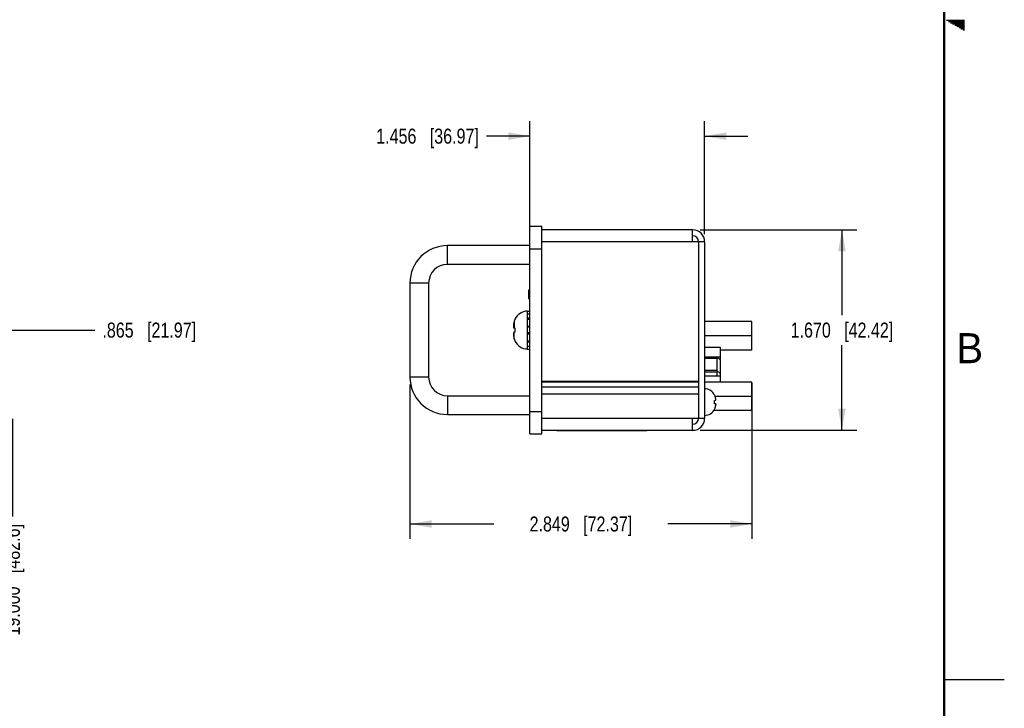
# Model space of a CAD drawing. Header units: inches. Extents: x 0 to 34, y 0 to 22.
# Tile 39 of 60: x 25.8 to 34, y 5.3 to 11. Entities that reach past the tile are written whole.
import ezdxf

# ---------------------------------------------------------------- set-up
doc = ezdxf.new("R2010")
doc.units = ezdxf.units.IN
doc.header["$LTSCALE"] = 1.87
doc.header["$MEASUREMENT"] = 0
doc.layers.get('0').update_dxf_attribs({"linetype": 'CONTINUOUS'})
doc.layers.add('DIMENSIONS', color=7, linetype='CONTINUOUS')
doc.styles.get("Standard").update_dxf_attribs({"font": 'txt', "width": 0.8})
doc.styles.add('TEXTSTYLE_2', font='txt')
doc.dimstyles.new('DIMSTYLE_1', dxfattribs={"dimtxt": 0.125, "dimasz": 0.18, "dimexe": 0.18, "dimexo": 0.0625, "dimgap": 0.09, "dimtad": 0, "dimtih": 1, "dimtoh": 1, "dimdec": 3, "dimzin": 4, "dimdsep": 46, "dimtxsty": 'STANDARD', "dimblk": '_FILLED', "dimblk1": '_FILLED', "dimblk2": '_FILLED', "dimcen": 0.09, "dimadec": 0, "dimazin": 0, "dimtp": 0.01, "dimtm": 0.01, "dimtfac": 1, "dimtdec": 3, "dimtofl": 0, "dimtmove": 0, "dimatfit": 3, "dimldrblk": '_FILLED', "dimfxl": 1, "dimtolj": 1, "dimtzin": 4, "dimarcsym": 0})
doc.dimstyles.new('DIMSTYLE_2', dxfattribs={"dimtxt": 0.125, "dimasz": 0.18, "dimexe": 0.18, "dimexo": 0.0625, "dimgap": 0.09, "dimtad": 0, "dimtih": 1, "dimtoh": 1, "dimdec": 3, "dimzin": 4, "dimdsep": 46, "dimtxsty": 'STANDARD', "dimblk": '_FILLED', "dimblk1": '_FILLED', "dimblk2": '_FILLED', "dimcen": 0.09, "dimadec": 0, "dimazin": 0, "dimtp": 0.01, "dimtm": 0.01, "dimtfac": 1, "dimtdec": 3, "dimtofl": 0, "dimtmove": 0, "dimatfit": 3, "dimldrblk": '_FILLED', "dimfxl": 1, "dimtolj": 1, "dimtzin": 4, "dimarcsym": 0})

# ---------------------------------------------------------------- blocks, each defined once
blk = doc.blocks.new('_FILLED')
at = {"color": 0, "linetype": 'BYBLOCK'}
blk.add_solid([(0, 0), (-1, 0.174), (-1, -0.174)], dxfattribs=at)
blk = doc.blocks.new('*D0')
at = {"layer": 'DIMENSIONS', "color": 2, "linetype": 'CONTINUOUS'}
for p, q in [((30.0481, 7.7952), (30.0481, 10.1502)), ((31.5037, 9.2077), (31.5037, 10.1502)), ((30.0481, 10.0252), (29.6851, 10.0252)), ((31.5037, 10.0252), (31.8637, 10.0252))]:
    blk.add_line(p, q, dxfattribs=at)
at = {"layer": 'DIMENSIONS', "color": 2, "linetype": 'CONTINUOUS', "xscale": 0.18, "yscale": 0.18, "zscale": 0.18}
blk.add_blockref('_FILLED', (30.0481, 10.0252), dxfattribs=at)
at = {"layer": 'DIMENSIONS', "color": 2, "linetype": 'CONTINUOUS', "xscale": 0.18, "yscale": 0.18, "zscale": 0.18, "rotation": 180}
blk.add_blockref('_FILLED', (31.5037, 10.0252), dxfattribs=at)
at = {"layer": 'DIMENSIONS', "color": 2, "linetype": 'CONTINUOUS', "insert": (29.6226, 10.0877), "char_height": 0.125, "width": 1.325, "attachment_point": 3, "line_spacing_factor": 0.9}
blk.add_mtext('1.456{\\Ftxt.shx;\\W1.000000;\\H0.125000; }[36.97]', dxfattribs=at)
blk = doc.blocks.new('*D1')
at = {"layer": 'DIMENSIONS', "color": 2, "linetype": 'CONTINUOUS'}
for p, q in [((31.8974, 7.9708), (31.8974, 6.6702)), ((29.0481, 7.9567), (29.0481, 6.6702)), ((29.0481, 6.7952), (29.7477, 6.7952)), ((31.8974, 6.7952), (31.1977, 6.7952))]:
    blk.add_line(p, q, dxfattribs=at)
at = {"layer": 'DIMENSIONS', "color": 2, "linetype": 'CONTINUOUS', "xscale": 0.18, "yscale": 0.18, "zscale": 0.18, "rotation": 180}
blk.add_blockref('_FILLED', (29.0481, 6.7952), dxfattribs=at)
at = {"layer": 'DIMENSIONS', "color": 2, "linetype": 'CONTINUOUS', "xscale": 0.18, "yscale": 0.18, "zscale": 0.18}
blk.add_blockref('_FILLED', (31.8974, 6.7952), dxfattribs=at)
at = {"layer": 'DIMENSIONS', "color": 2, "linetype": 'CONTINUOUS', "insert": (30.4727, 6.8577), "char_height": 0.125, "width": 1.325, "attachment_point": 2, "line_spacing_factor": 0.9}
blk.add_mtext('2.849{\\Ftxt.shx;\\W1.000000;\\H0.125000; }[72.37]', dxfattribs=at)
blk = doc.blocks.new('*D2')
at = {"layer": 'DIMENSIONS', "color": 2, "linetype": 'CONTINUOUS'}
for p, q in [((31.4662, 9.2452), (32.7724, 9.2452)), ((32.6474, 9.2452), (32.6474, 8.5352)), ((32.6474, 7.5752), (32.6474, 8.2852)), ((31.4662, 7.5752), (32.7724, 7.5752))]:
    blk.add_line(p, q, dxfattribs=at)
at = {"layer": 'DIMENSIONS', "color": 2, "linetype": 'CONTINUOUS', "xscale": 0.18, "yscale": 0.18, "zscale": 0.18}
for p, rotation in [((32.6474, 9.2452), 90), ((32.6474, 7.5752), 270)]:
    blk.add_blockref('_FILLED', p, dxfattribs=dict(at, rotation=rotation))
at = {"layer": 'DIMENSIONS', "color": 2, "linetype": 'CONTINUOUS', "insert": (32.6474, 8.4727), "char_height": 0.125, "width": 1.325, "attachment_point": 2, "line_spacing_factor": 0.9}
blk.add_mtext('1.670{\\Ftxt.shx;\\W1.000000;\\H0.125000; }[42.42]', dxfattribs=at)
blk = doc.blocks.new('*D5')
at = {"layer": 'DIMENSIONS', "color": 2, "linetype": 'CONTINUOUS'}
blk.add_line((25.7363, 7.6702), (25.7363, 6.8577), dxfattribs=at)
at = {"layer": 'DIMENSIONS', "color": 2, "linetype": 'CONTINUOUS', "insert": (25.6738, 6.7952), "char_height": 0.125, "width": 1.425, "attachment_point": 3, "rotation": 90, "line_spacing_factor": 0.9}
blk.add_mtext('19.000{\\Ftxt.shx;\\W1.000000;\\H0.125000; }[482.6]', dxfattribs=at)
blk = doc.blocks.new('*D17')
at = {"layer": 'DIMENSIONS', "color": 2, "linetype": 'CONTINUOUS'}
blk.add_line((24.1058, 8.4102), (26.4238, 8.4102), dxfattribs=at)
at = {"layer": 'DIMENSIONS', "color": 2, "linetype": 'CONTINUOUS', "insert": (26.4863, 8.4727), "char_height": 0.125, "width": 1.225, "attachment_point": 1, "line_spacing_factor": 0.9}
blk.add_mtext('.865{\\Ftxt.shx;\\W1.000000;\\H0.125000; }[21.97]', dxfattribs=at)

msp = doc.modelspace()

# ---------------------------------------------------------------- linework, layer by layer
at = {"color": 2, "linetype": 'CONTINUOUS'}
for p, q in [((33.5173, 10.99), (33.6697, 10.99)), ((33.5347, 10.98), (33.6697, 10.98)), ((33.552, 10.97), (33.6697, 10.97)), ((33.5693, 10.96), (33.6697, 10.96)), ((33.5866, 10.95), (33.6697, 10.95)), ((33.6039, 10.94), (33.6697, 10.94)), ((33.6213, 10.93), (33.6697, 10.93)), ((33.6386, 10.92), (33.6697, 10.92)), ((33.6559, 10.91), (33.6697, 10.91)), ((33.5, 5.5), (34, 5.5))]:
    msp.add_line(p, q, dxfattribs=at)
at = {"color": 7, "linetype": 'CONTINUOUS'}
for p, q in [((30.0481, 7.5452), (30.0481, 9.2752)), ((30.0481, 9.2752), (30.1481, 9.2752)), ((30.1481, 7.5452), (30.1481, 9.2752)), ((31.4037, 9.2452), (30.1481, 9.2452)), ((31.4037, 9.1452), (31.4037, 9.2452)), ((29.3601, 8.9572), (29.3601, 9.1132)), ((30.0481, 9.1132), (29.3601, 9.1132)), ((31.5037, 9.1452), (30.1481, 9.1452)), ((31.4537, 9.1452), (31.4537, 7.6752)), ((31.5037, 9.1452), (31.5037, 7.6752)), ((30.0481, 9.0877), (30.1481, 9.0877)), ((30.0481, 8.9572), (29.3601, 8.9572)), ((29.0481, 8.8012), (29.0481, 8.0192)), ((29.2041, 8.8012), (29.0481, 8.8012)), ((29.2041, 8.8012), (29.2041, 8.0192)), ((30.0381, 8.7455), (30.0481, 8.7457)), ((30.0381, 8.6708), (30.0381, 8.7455)), ((30.0381, 8.7405), (30.0481, 8.7407)), ((30.0481, 8.7232), (30.0381, 8.723)), ((30.0381, 8.718), (30.0481, 8.7182)), ((30.0381, 8.713), (30.0481, 8.7132)), ((30.0381, 8.7033), (30.0481, 8.7032)), ((30.0381, 8.6983), (30.0481, 8.6982)), ((30.0481, 8.6932), (30.0381, 8.6933)), ((30.0381, 8.6758), (30.0481, 8.6757)), ((30.0381, 8.6708), (30.0481, 8.6707)), ((30.0284, 8.2519), (30.0284, 8.5684)), ((30.0284, 8.5684), (30.0481, 8.5684)), ((30.0284, 8.5445), (30.0481, 8.5445)), ((29.918, 8.4841), (29.918, 8.429)), ((29.9231, 8.4999), (29.9231, 8.498)), ((30.0481, 8.5101), (30.0284, 8.5101)), ((30.0284, 8.4997), (30.0481, 8.4997)), ((31.8974, 8.4803), (31.5037, 8.4803)), ((31.8974, 8.244), (31.8974, 8.4803)), ((29.9123, 8.4296), (29.9231, 8.4284)), ((29.9231, 8.3919), (29.9123, 8.3907)), ((29.918, 8.3362), (29.918, 8.3913)), ((29.9231, 8.4284), (29.9231, 8.3919)), ((30.0284, 8.4419), (30.0481, 8.4419)), ((30.0481, 8.4337), (30.0284, 8.4337)), ((30.0481, 8.3866), (30.0284, 8.3866)), ((30.0284, 8.3785), (30.0481, 8.3785)), ((29.9231, 8.3223), (29.9231, 8.3204)), ((30.0284, 8.3207), (30.0481, 8.3207)), ((30.0481, 8.3102), (30.0284, 8.3102)), ((31.8974, 8.3622), (31.5037, 8.3622)), ((30.0284, 8.2758), (30.0481, 8.2758)), ((30.0284, 8.2519), (30.0481, 8.2519)), ((31.5037, 8.2676), (31.6318, 8.2676)), ((31.6318, 8.2676), (31.6318, 8.1678)), ((31.8974, 8.244), (31.6318, 8.244)), ((31.5037, 8.1885), (31.6318, 8.1885)), ((31.5037, 8.1767), (31.6062, 8.1767)), ((31.6062, 8.1885), (31.6318, 8.1629)), ((31.6062, 8.1767), (31.6062, 8.0743)), ((31.6269, 8.1678), (31.6318, 8.1678)), ((31.6318, 8.1629), (31.6318, 7.9763)), ((31.6062, 8.0743), (31.5037, 8.0743)), ((31.5037, 8.0625), (31.6062, 8.0625)), ((31.6062, 8.0743), (31.6318, 8.0487)), ((31.6062, 8.0625), (31.6062, 8.0271)), ((29.2041, 8.0192), (29.0481, 8.0192)), ((30.1481, 7.9852), (31.4537, 7.9852)), ((31.4537, 7.9752), (30.1481, 7.9752)), ((31.6318, 8.0271), (31.5037, 8.0271)), ((31.8974, 7.9763), (31.5037, 7.9763)), ((31.8974, 7.74), (31.8974, 7.9763)), ((31.4537, 7.9352), (30.1481, 7.9352)), ((31.4537, 7.8752), (30.1481, 7.8752)), ((29.3601, 7.8632), (29.3601, 7.7072)), ((29.3601, 7.8632), (30.0481, 7.8632)), ((31.5869, 7.8676), (31.5869, 7.8693)), ((31.5869, 7.8244), (31.5956, 7.8254)), ((31.5869, 7.8102), (31.5869, 7.8244)), ((31.5869, 7.7959), (31.5869, 7.8102)), ((31.5956, 7.7949), (31.5869, 7.7959)), ((31.8974, 7.8582), (31.5908, 7.8582)), ((31.5961, 7.8289), (31.5961, 7.8332)), ((30.0481, 7.7327), (30.1481, 7.7327)), ((31.8974, 7.74), (31.5803, 7.74)), ((31.5869, 7.751), (31.5869, 7.7527)), ((31.5961, 7.7914), (31.5961, 7.7871)), ((29.3601, 7.7072), (30.0481, 7.7072)), ((30.1481, 7.6752), (31.5037, 7.6752)), ((31.4037, 7.5752), (31.4037, 7.6752)), ((30.1481, 7.5752), (31.4037, 7.5752)), ((30.2717, 7.5752), (30.2717, 7.5702)), ((31.0217, 7.5702), (30.2717, 7.5702)), ((31.0217, 7.5752), (31.0217, 7.5702)), ((30.0481, 7.5452), (30.1481, 7.5452))]:
    msp.add_line(p, q, dxfattribs=at)
at = {"color": 7, "linetype": 'CONTINUOUS', "const_width": 0.02}
msp.add_lwpolyline([(33.5, 0.5), (33.5, 21.5)], dxfattribs=at)
at = {"color": 7, "linetype": 'CONTINUOUS'}
for centre, radius, start, end in [((31.4037, 9.1452), 0.1, 0, 90), ((31.4037, 9.1452), 0.05, 0, 90), ((29.3601, 8.8012), 0.312, 90, 180), ((29.3601, 8.8012), 0.156, 90, 180), ((30.0284, 8.452), 0.1157, 90, 155.50545), ((30.1002, 8.4317), 0.1902, 170.88403, 177.03542), ((30.1641, 8.4102), 0.257, 163.28949, 168.40536), ((30.0326, 8.4497), 0.1197, 156.17865, 163.29924), ((30.1002, 8.3886), 0.1902, 182.96458, 189.11597), ((30.1641, 8.4101), 0.257, 191.59464, 196.71051), ((30.0326, 8.3706), 0.1197, 196.70076, 203.82135), ((30.0284, 8.3683), 0.1157, 204.49455, 270), ((29.3601, 8.0192), 0.312, 180, 270), ((29.3601, 8.0192), 0.156, 180, 270), ((31.5037, 7.8271), 0.0933, 26.92251, 90), ((31.4711, 7.8262), 0.1252, 3.21617, 5.94194), ((31.553, 7.833), 0.0432, 349.87646, 354.51696), ((31.553, 7.7873), 0.0432, 5.48304, 10.12354), ((31.4344, 7.8241), 0.1619, 2.2743, 3.2425), ((31.5408, 7.8343), 0.0556, 354.44255, 356.08627), ((31.5037, 7.7932), 0.0933, 270, 333.07749), ((31.4758, 7.7937), 0.1205, 354.00464, 356.83724), ((31.5409, 7.786), 0.0555, 3.91222, 5.55897), ((31.4345, 7.7962), 0.1619, 356.75739, 357.72581), ((31.4037, 7.6752), 0.1, 270, 360), ((31.4037, 7.6752), 0.05, 270, 360)]:
    msp.add_arc(centre, radius, start, end, dxfattribs=at)
for centre in [(31.6181, 8.1767), (31.6181, 8.0625)]:
    msp.add_ellipse(centre, major_axis=(0.0118, 0), ratio=1, start_param=2.356194, end_param=3.141593, dxfattribs=at)
for points, knots in [([(29.9102, 8.4416), (29.9103, 8.4406), (29.9105, 8.4386), (29.911, 8.4356), (29.9116, 8.4326), (29.9121, 8.4306), (29.9123, 8.4296)], [0, 0, 0, 0, 0.246493, 0.495095, 0.746153, 1, 1, 1, 1]), ([(29.9123, 8.3907), (29.9121, 8.3897), (29.9116, 8.3878), (29.911, 8.3848), (29.9105, 8.3818), (29.9103, 8.3798), (29.9102, 8.3788)], [0, 0, 0, 0, 0.253847, 0.504905, 0.753507, 1, 1, 1, 1]), ([(31.5956, 7.8392), (31.5954, 7.8404), (31.595, 7.8428), (31.5943, 7.8465), (31.5934, 7.8501), (31.592, 7.8549), (31.5899, 7.8608), (31.5879, 7.8653), (31.5869, 7.8676)], [0, 0, 0, 0, 0.125067, 0.250122, 0.375164, 0.50019, 0.750141, 1, 1, 1, 1]), ([(31.5869, 7.7527), (31.5879, 7.755), (31.5899, 7.7595), (31.592, 7.7654), (31.5934, 7.7702), (31.5943, 7.7738), (31.595, 7.7775), (31.5954, 7.7799), (31.5956, 7.7812)], [0, 0, 0, 0, 0.249859, 0.49981, 0.624836, 0.749878, 0.874933, 1, 1, 1, 1])]:
    msp.add_open_spline(points, degree=3, knots=knots, dxfattribs=at)

# ---------------------------------------------------------------- texts
at = {"color": 2, "linetype": 'CONTINUOUS', "insert": (33.6006, 8.3845), "char_height": 0.25, "width": 0.25, "attachment_point": 1, "line_spacing_factor": 0.9, "style": 'TEXTSTYLE_2'}
msp.add_mtext('B', dxfattribs=at)

# ---------------------------------------------------------------- dimensions: what is measured, and where the dimension line sits
at = {"layer": 'DIMENSIONS', "color": 2, "linetype": 'CONTINUOUS'}
for base, p1, p2, angle, picture, middle in [((30.0481, 10.0252), (31.5037, 9.2077), (30.0481, 7.7952), 180, '*D0', (28.6601, 10.0252)), ((32.6474, 7.5752), (31.4662, 9.2452), (31.4662, 7.5752), 270, '*D2', (32.4974, 8.4102)), ((29.0481, 6.7952), (31.8974, 7.9708), (29.0481, 7.9567), 180, '*D1', (30.3227, 6.7952))]:
    dim = msp.add_linear_dim(base=base, p1=p1, p2=p2, angle=angle, dimstyle='DIMSTYLE_1', dxfattribs=at)
    dim.commit()
    dim.dimension.update_dxf_attribs({"geometry": picture, "text_midpoint": middle, "dimtype": 160})
for feature_location, offset, dtype, origin, picture, middle in [((24.1058, 8.4102), (2.318, 0), 0, (24.0433, 7.5452), '*D17', (27.0988, 8.4102)), ((25.7363, 7.6702), (0, -0.8125), 1, (6.7363, 7.7327), '*D5', (25.8932, 5.7698))]:
    dim = msp.add_ordinate_dim(feature_location=feature_location, offset=offset, dtype=dtype, origin=origin, dimstyle='DIMSTYLE_2', dxfattribs=at)
    dim.commit()
    dim.dimension.update_dxf_attribs({"geometry": picture, "text_midpoint": middle})

doc.saveas('drawing.dxf')
